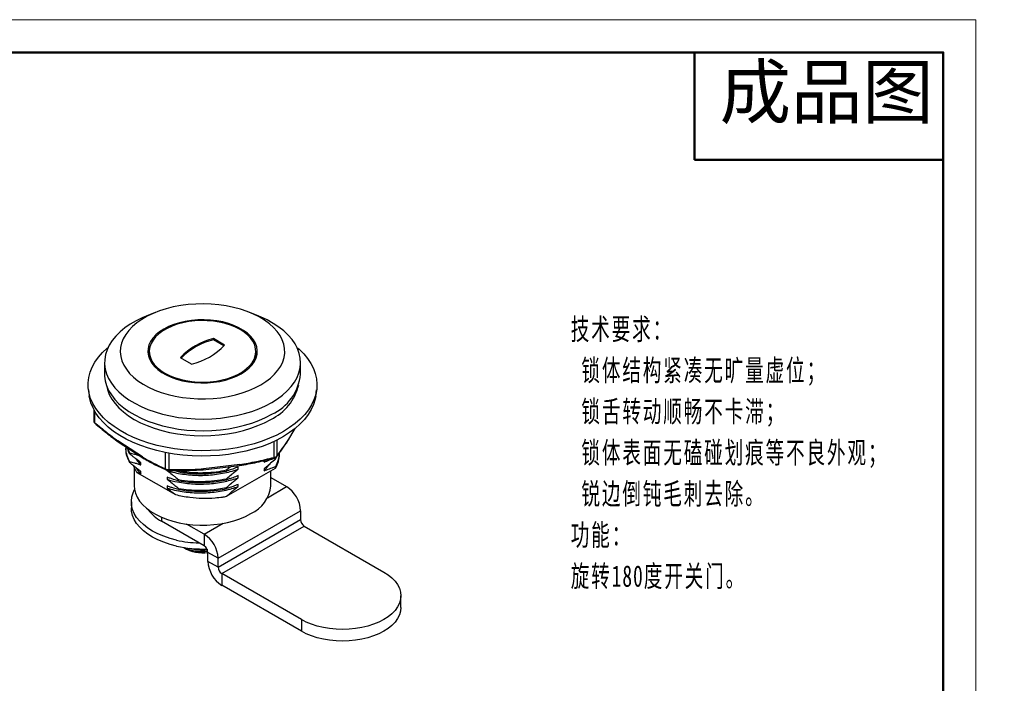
# Model space of a CAD drawing. Header units: millimetres. Extents: x 2359 to 2635, y 1392 to 1584.
# Tile 4 of 4: x 2497 to 2635, y 1491 to 1584. Entities that reach past the tile are written whole.
import ezdxf

# ---------------------------------------------------------------- set-up
doc = ezdxf.new("R2010")
doc.units = ezdxf.units.MM
doc.layers.add('1轮廓实线层', color=7, linetype='Continuous')
for name, color, linetype, lineweight in [('尺寸线层', 3, 'Continuous', 18), ('粗实线层', 7, 'Continuous', 50), ('细实线层', 3, 'Continuous', 18)]:
    doc.layers.add(name, color=color, linetype=linetype, lineweight=lineweight)
doc.styles.add('TEXTSTYLE_2', font='arial.ttf')
doc.styles.add('标准', font='txt', dxfattribs={"width": 0.667})

msp = doc.modelspace()

# ---------------------------------------------------------------- linework, layer by layer
at = {"layer": '1轮廓实线层', "linetype": 'Continuous', "lineweight": 25}
for p, q in [((2515.85, 1543.17), (2514.59, 1542.66)), ((2530.33, 1542.66), (2529.06, 1543.17)), ((2525.53, 1538.61), (2523.99, 1539.51)), ((2523.99, 1539.34), (2523.99, 1539.51)), ((2525.44, 1538.5), (2523.99, 1539.34)), ((2515.01, 1537.73), (2515.01, 1536.73)), ((2520.93, 1535.96), (2519.39, 1536.85)), ((2529.91, 1536.73), (2529.91, 1537.73)), ((2508.76, 1536.18), (2508.76, 1534.55)), ((2536.16, 1534.55), (2536.16, 1536.18)), ((2506.51, 1532.34), (2506.62, 1531.53)), ((2538.3, 1531.53), (2538.41, 1532.34)), ((2507.24, 1529.62), (2507.24, 1527.99)), ((2507.37, 1529.4), (2507.37, 1527.8)), ((2507.25, 1528), (2507.25, 1527.96)), ((2534.4, 1525.24), (2535.39, 1526.93)), ((2535.33, 1526.88), (2534.42, 1525.33)), ((2514.04, 1522.97), (2510.61, 1525.21)), ((2510.66, 1525.09), (2510.68, 1525.08)), ((2510.66, 1525.09), (2510.66, 1525.09)), ((2510.67, 1525.08), (2514.1, 1522.83)), ((2511.71, 1524.23), (2511.71, 1524.08)), ((2511.93, 1524.25), (2512.25, 1523.57)), ((2532.48, 1522.91), (2532.48, 1525.14)), ((2532.85, 1525.32), (2532.85, 1523.1)), ((2512.25, 1523.57), (2512.25, 1523.42)), ((2517.29, 1521.3), (2517.29, 1523.59)), ((2517.76, 1523.5), (2517.76, 1521.21)), ((2532.49, 1522.78), (2532.67, 1522.84)), ((2532.67, 1522.68), (2532.78, 1522.95)), ((2532.67, 1522.84), (2532.7, 1522.91)), ((2532.67, 1522.68), (2532.67, 1522.84)), ((2532.8, 1522.97), (2532.79, 1522.96)), ((2533.21, 1523.36), (2533.21, 1523.52)), ((2512.25, 1522.35), (2512.25, 1522.19)), ((2512.91, 1521.48), (2512.91, 1518.95)), ((2513.85, 1521.85), (2513.85, 1522.15)), ((2522.55, 1521.18), (2527.64, 1521.77)), ((2527.66, 1521.9), (2522.58, 1521.31)), ((2525.83, 1521.15), (2526.36, 1521.62)), ((2525.83, 1517.47), (2532.67, 1521.42)), ((2527.43, 1521.28), (2527.43, 1521.58)), ((2527.64, 1521.77), (2527.65, 1521.77)), ((2527.66, 1521.77), (2527.65, 1521.77)), ((2531.07, 1522.25), (2531.27, 1522.52)), ((2531.07, 1522.46), (2531.07, 1522.25)), ((2532.67, 1521.42), (2532.67, 1521.61)), ((2513.28, 1520.82), (2518.66, 1517.72)), ((2513.85, 1520.62), (2513.85, 1520.93)), ((2517.49, 1521.11), (2517.49, 1521.07)), ((2517.49, 1520.15), (2517.49, 1519.85)), ((2519.09, 1520.88), (2519.09, 1521.03)), ((2525.83, 1521.15), (2525.83, 1521)), ((2527.43, 1520.05), (2527.43, 1520.36)), ((2531.07, 1521.33), (2531.07, 1521.03)), ((2532.01, 1518.95), (2532.01, 1521.04)), ((2532.01, 1520.09), (2534.22, 1518.82)), ((2517.49, 1518.93), (2517.49, 1518.62)), ((2519.09, 1519.65), (2519.09, 1519.81)), ((2525.83, 1519.93), (2525.83, 1519.78)), ((2525.83, 1518.7), (2525.83, 1518.55)), ((2527.43, 1518.83), (2527.43, 1519.13)), ((2531.56, 1517.28), (2534.22, 1518.82)), ((2519.09, 1518.43), (2519.09, 1518.58)), ((2525.27, 1517.37), (2525.83, 1517.48)), ((2525.83, 1517.48), (2525.83, 1517.47)), ((2512.51, 1516.7), (2512.51, 1515.85)), ((2516.7, 1514.56), (2516.7, 1513.99)), ((2524.63, 1508.81), (2536.16, 1515.46)), ((2536.16, 1515.46), (2536.16, 1514.22)), ((2522.7, 1510.53), (2516.7, 1513.99)), ((2522.7, 1512.16), (2520.22, 1513.59)), ((2522.7, 1512.16), (2525.36, 1513.7)), ((2524.63, 1507.56), (2536.16, 1514.22)), ((2525.15, 1506.66), (2536.68, 1513.31)), ((2536.68, 1513.31), (2547.81, 1506.89)), ((2522.7, 1512.16), (2522.7, 1510.53)), ((2523.1, 1510.08), (2523.1, 1509.98)), ((2524.63, 1508.81), (2523.22, 1509.63)), ((2523.22, 1508.38), (2523.22, 1509.63)), ((2524.63, 1507.56), (2523.22, 1508.38)), ((2524.63, 1507.56), (2524.63, 1508.81)), ((2536.28, 1500.24), (2525.15, 1506.66)), ((2525.15, 1506.66), (2525.15, 1505.03)), ((2536.28, 1498.6), (2525.15, 1505.03)), ((2550.2, 1501.93), (2550.2, 1503.56)), ((2536.28, 1500.24), (2536.28, 1498.6))]:
    msp.add_line(p, q, dxfattribs=at)
at = {"layer": '1轮廓实线层', "linetype": 'Continuous', "lineweight": 25, "flags": 128}
for points in [[(2530.59, 1533.04), (2531.32, 1533.5), (2531.97, 1534), (2532.53, 1534.53), (2533.01, 1535.09), (2533.39, 1535.67), (2533.68, 1536.27), (2533.86, 1536.88), (2533.95, 1537.5), (2533.94, 1538.12), (2533.83, 1538.74), (2533.61, 1539.35), (2533.3, 1539.95), (2532.89, 1540.52), (2532.4, 1541.07), (2531.81, 1541.6), (2531.14, 1542.09), (2530.4, 1542.54), (2529.58, 1542.94), (2528.71, 1543.31), (2527.78, 1543.62), (2526.8, 1543.88), (2525.78, 1544.09), (2524.74, 1544.24), (2523.67, 1544.34), (2522.59, 1544.37), (2521.52, 1544.35), (2520.45, 1544.27), (2519.4, 1544.13), (2518.37, 1543.94), (2517.38, 1543.69), (2516.44, 1543.39), (2515.55, 1543.04), (2514.72, 1542.64), (2513.96, 1542.2), (2513.27, 1541.72), (2512.66, 1541.21), (2512.14, 1540.66), (2511.71, 1540.09), (2511.38, 1539.5), (2511.14, 1538.89), (2511, 1538.28), (2510.96, 1537.66), (2511.02, 1537.03), (2511.19, 1536.42), (2511.45, 1535.82), (2511.81, 1535.23), (2512.26, 1534.66), (2512.81, 1534.13), (2513.43, 1533.62), (2514.14, 1533.15), (2514.92, 1532.72), (2515.77, 1532.33), (2516.67, 1532), (2517.63, 1531.71), (2518.63, 1531.47), (2519.66, 1531.29), (2520.71, 1531.17), (2521.79, 1531.11), (2522.86, 1531.1), (2523.94, 1531.15), (2525, 1531.26), (2526.04, 1531.42), (2527.05, 1531.65), (2528.01, 1531.92), (2528.93, 1532.25), (2529.79, 1532.62), (2530.59, 1533.04)], [(2514.59, 1542.66), (2514.1, 1542.45), (2513.2, 1542.01), (2512.36, 1541.53), (2511.61, 1541.01), (2510.93, 1540.45), (2510.33, 1539.86), (2509.83, 1539.25), (2509.42, 1538.61), (2509.11, 1537.95), (2508.89, 1537.28), (2508.78, 1536.61), (2508.77, 1535.93), (2508.86, 1535.25), (2509.05, 1534.58), (2509.33, 1533.92), (2509.72, 1533.27), (2510.2, 1532.65), (2510.77, 1532.06), (2511.43, 1531.49), (2512.17, 1530.96), (2512.98, 1530.47), (2513.87, 1530.02), (2514.82, 1529.62), (2515.82, 1529.26), (2516.88, 1528.96), (2517.97, 1528.71), (2519.1, 1528.51), (2520.26, 1528.38), (2521.43, 1528.3), (2522.61, 1528.27), (2523.78, 1528.31), (2524.95, 1528.4), (2526.1, 1528.56), (2527.22, 1528.77), (2528.31, 1529.03), (2529.35, 1529.35), (2530.34, 1529.71), (2531.28, 1530.13), (2532.15, 1530.59), (2532.15, 1530.59)], [(2527.87, 1534.61), (2528.46, 1534.99), (2528.97, 1535.41), (2529.39, 1535.87), (2529.72, 1536.34), (2529.95, 1536.84), (2530.08, 1537.35), (2530.11, 1537.86), (2530.03, 1538.37), (2529.85, 1538.88), (2529.57, 1539.36), (2529.19, 1539.83), (2528.73, 1540.27), (2528.17, 1540.67), (2527.55, 1541.03), (2526.85, 1541.35), (2526.09, 1541.62), (2525.28, 1541.84), (2524.44, 1542), (2523.57, 1542.1), (2522.68, 1542.15), (2521.79, 1542.13), (2520.91, 1542.06), (2520.05, 1541.93), (2519.23, 1541.74), (2518.44, 1541.49), (2517.72, 1541.2), (2517.05, 1540.86), (2516.46, 1540.47), (2515.95, 1540.05), (2515.53, 1539.6), (2515.2, 1539.12), (2514.97, 1538.63), (2514.84, 1538.12), (2514.81, 1537.6), (2514.89, 1537.09), (2515.07, 1536.59), (2515.35, 1536.1), (2515.73, 1535.64), (2516.19, 1535.2), (2516.75, 1534.8), (2517.37, 1534.43), (2518.07, 1534.12), (2518.83, 1533.85), (2519.64, 1533.63), (2520.48, 1533.47), (2521.35, 1533.36), (2522.24, 1533.32), (2523.13, 1533.33), (2524.01, 1533.41), (2524.87, 1533.54), (2525.69, 1533.73), (2526.48, 1533.97), (2527.2, 1534.27), (2527.87, 1534.61)], [(2532.15, 1530.59), (2532.94, 1531.09), (2533.66, 1531.63), (2534.3, 1532.2), (2534.85, 1532.81), (2535.31, 1533.43), (2535.67, 1534.08), (2535.93, 1534.74), (2536.1, 1535.42), (2536.16, 1536.1), (2536.12, 1536.78), (2535.98, 1537.45), (2535.74, 1538.12), (2535.4, 1538.77), (2534.97, 1539.4), (2534.45, 1540.01), (2533.83, 1540.59), (2533.13, 1541.14), (2532.35, 1541.65), (2531.5, 1542.12), (2530.58, 1542.55), (2530.33, 1542.66)], [(2527.73, 1540.77), (2527.08, 1541.11), (2526.37, 1541.39), (2525.61, 1541.63), (2524.8, 1541.82), (2523.97, 1541.95), (2523.11, 1542.02), (2522.24, 1542.03), (2521.38, 1541.99), (2520.53, 1541.89), (2519.71, 1541.73), (2518.92, 1541.52), (2518.19, 1541.26), (2517.51, 1540.95), (2516.89, 1540.59), (2516.36, 1540.2), (2515.9, 1539.77), (2515.54, 1539.32), (2515.26, 1538.85), (2515.09, 1538.36), (2515.01, 1537.86), (2515.04, 1537.36), (2515.16, 1536.86), (2515.39, 1536.38), (2515.71, 1535.92), (2516.12, 1535.48), (2516.62, 1535.07), (2517.19, 1534.69), (2517.84, 1534.36), (2518.55, 1534.07), (2519.31, 1533.84), (2520.12, 1533.65), (2520.95, 1533.52), (2521.81, 1533.45), (2522.68, 1533.43), (2523.54, 1533.48), (2524.39, 1533.58), (2525.21, 1533.74), (2526, 1533.95), (2526.73, 1534.21), (2527.41, 1534.52), (2528.03, 1534.87), (2528.56, 1535.27), (2529.02, 1535.69), (2529.38, 1536.15), (2529.66, 1536.62), (2529.83, 1537.11), (2529.91, 1537.61), (2529.88, 1538.11), (2529.76, 1538.6), (2529.53, 1539.09), (2529.21, 1539.55), (2528.8, 1539.99), (2528.3, 1540.4), (2527.73, 1540.77)], [(2524.83, 1523.94), (2523.57, 1523.86), (2522.3, 1523.84), (2521.03, 1523.87), (2519.77, 1523.97), (2518.52, 1524.12), (2517.3, 1524.33), (2516.11, 1524.59), (2514.97, 1524.91), (2513.87, 1525.28), (2512.82, 1525.7), (2511.84, 1526.17), (2510.92, 1526.67), (2510.08, 1527.22), (2509.31, 1527.81), (2508.63, 1528.43), (2508.03, 1529.08), (2507.53, 1529.75), (2507.12, 1530.45), (2506.81, 1531.16), (2506.59, 1531.88), (2506.48, 1532.62), (2506.47, 1533.35), (2506.56, 1534.08), (2506.74, 1534.81), (2507.03, 1535.52), (2507.42, 1536.22), (2507.9, 1536.9), (2508.47, 1537.56), (2509.14, 1538.19), (2509.26, 1538.29)], [(2535.66, 1538.29), (2535.96, 1538.03), (2536.6, 1537.4), (2537.15, 1536.73), (2537.61, 1536.05), (2537.97, 1535.34), (2538.23, 1534.63), (2538.4, 1533.9), (2538.46, 1533.16), (2538.42, 1532.43), (2538.28, 1531.7), (2538.04, 1530.98), (2537.71, 1530.27), (2537.27, 1529.58), (2536.74, 1528.91), (2536.13, 1528.27), (2535.42, 1527.66), (2534.64, 1527.08), (2533.77, 1526.54), (2532.84, 1526.04), (2531.84, 1525.59), (2530.78, 1525.18), (2529.66, 1524.83), (2528.51, 1524.52), (2527.31, 1524.27), (2526.08, 1524.08), (2524.83, 1523.94)], [(2508.76, 1534.55), (2508.77, 1534.29), (2508.86, 1533.61), (2509.05, 1532.94), (2509.33, 1532.28), (2509.72, 1531.64), (2510.2, 1531.02), (2510.77, 1530.42), (2511.43, 1529.86), (2512.17, 1529.33), (2512.98, 1528.84), (2513.87, 1528.39), (2514.82, 1527.98), (2515.82, 1527.63), (2516.88, 1527.33), (2517.97, 1527.08), (2519.1, 1526.88), (2520.26, 1526.74), (2521.43, 1526.66), (2522.61, 1526.64), (2523.78, 1526.68), (2524.95, 1526.77), (2526.1, 1526.92), (2527.22, 1527.13), (2528.31, 1527.4), (2529.35, 1527.71), (2530.34, 1528.08), (2531.28, 1528.5), (2532.15, 1528.96)], [(2509.01, 1533.03), (2509.16, 1532.38), (2509.42, 1531.71), (2509.77, 1531.07), (2510.22, 1530.44), (2510.77, 1529.84), (2511.4, 1529.26), (2512.12, 1528.72), (2512.91, 1528.22), (2513.78, 1527.76), (2514.72, 1527.35), (2515.71, 1526.98), (2516.75, 1526.67), (2517.84, 1526.41), (2518.97, 1526.2), (2520.12, 1526.06), (2521.28, 1525.97), (2522.46, 1525.94), (2523.64, 1525.97), (2524.8, 1526.06), (2525.95, 1526.2), (2527.08, 1526.41), (2528.17, 1526.67), (2529.21, 1526.98), (2530.2, 1527.35), (2531.14, 1527.76), (2532.01, 1528.22)], [(2524.82, 1523.19), (2523.55, 1523.11), (2522.27, 1523.09), (2520.99, 1523.13), (2519.72, 1523.23), (2518.47, 1523.38), (2517.25, 1523.6), (2516.06, 1523.87), (2514.91, 1524.19), (2513.81, 1524.57), (2512.76, 1525), (2511.78, 1525.47), (2510.87, 1525.99), (2510.03, 1526.55), (2509.28, 1527.14), (2508.6, 1527.77), (2508.02, 1528.43), (2507.54, 1529.11), (2507.15, 1529.82), (2506.86, 1530.54), (2506.67, 1531.27), (2506.62, 1531.53)], [(2538.3, 1531.53), (2538.21, 1531.05), (2537.99, 1530.32), (2537.67, 1529.6), (2537.25, 1528.91), (2536.73, 1528.23), (2536.12, 1527.58), (2535.43, 1526.96), (2534.64, 1526.38), (2533.78, 1525.83), (2532.85, 1525.32), (2531.85, 1524.86), (2530.79, 1524.45), (2529.67, 1524.09), (2528.51, 1523.78), (2527.31, 1523.53), (2526.07, 1523.33), (2524.82, 1523.19)], [(2532.49, 1522.79), (2532.49, 1522.8), (2532.49, 1522.8)], [(2532.64, 1522.84), (2532.65, 1522.85), (2532.66, 1522.86)], [(2517.41, 1521.13), (2517.38, 1521.14), (2517.37, 1521.15)], [(2517.71, 1521.08), (2517.7, 1521.08), (2517.68, 1521.08), (2517.67, 1521.09)], [(2522.58, 1521.31), (2522.58, 1521.26), (2522.57, 1521.22), (2522.57, 1521.2), (2522.56, 1521.18), (2522.55, 1521.18)], [(2512.91, 1518.95), (2512.95, 1518.46), (2513.09, 1517.89), (2513.33, 1517.34), (2513.66, 1516.81), (2514.09, 1516.3), (2514.61, 1515.82), (2515.21, 1515.37), (2515.88, 1514.96), (2516.63, 1514.59), (2517.44, 1514.26), (2518.3, 1513.99), (2519.21, 1513.77), (2520.15, 1513.6), (2521.11, 1513.49), (2522.09, 1513.44), (2523.07, 1513.45), (2524.05, 1513.52), (2525.01, 1513.64), (2525.94, 1513.82), (2526.84, 1514.05), (2527.69, 1514.34), (2528.48, 1514.67), (2529.21, 1515.05)], [(2518.82, 1511.35), (2517.91, 1511.59), (2517.03, 1511.88), (2516.22, 1512.22), (2515.47, 1512.61), (2514.79, 1513.04), (2514.18, 1513.51), (2513.67, 1514.01), (2513.24, 1514.53), (2512.91, 1515.08), (2512.68, 1515.65), (2512.54, 1516.23), (2512.51, 1516.81), (2512.58, 1517.39), (2512.75, 1517.96), (2512.96, 1518.4)], [(2518.82, 1510.5), (2517.91, 1510.74), (2517.03, 1511.04), (2516.22, 1511.38), (2515.47, 1511.76), (2514.79, 1512.19), (2514.18, 1512.66), (2513.67, 1513.16), (2513.24, 1513.69), (2512.91, 1514.24), (2512.68, 1514.8), (2512.54, 1515.38), (2512.51, 1515.85)], [(2547.81, 1506.89), (2548.42, 1506.5), (2548.95, 1506.07), (2549.39, 1505.6), (2549.74, 1505.12), (2549.99, 1504.61), (2550.15, 1504.09), (2550.2, 1503.56), (2550.15, 1503.04), (2549.99, 1502.52), (2549.74, 1502.01), (2549.39, 1501.52), (2548.95, 1501.06), (2548.42, 1500.63), (2547.81, 1500.24), (2547.13, 1499.88), (2546.38, 1499.58), (2545.58, 1499.32), (2544.74, 1499.12), (2543.86, 1498.98), (2542.96, 1498.89), (2542.05, 1498.86), (2541.13, 1498.89), (2540.23, 1498.98), (2539.35, 1499.12), (2538.51, 1499.32), (2537.71, 1499.58), (2536.97, 1499.88), (2536.28, 1500.24)], [(2550.2, 1501.93), (2550.15, 1501.4), (2549.99, 1500.88), (2549.74, 1500.38), (2549.39, 1499.89), (2548.95, 1499.43), (2548.42, 1499), (2547.81, 1498.6), (2547.13, 1498.25), (2546.38, 1497.95), (2545.58, 1497.69), (2544.74, 1497.49), (2543.86, 1497.34), (2542.96, 1497.25), (2542.05, 1497.22), (2541.13, 1497.25), (2540.23, 1497.34), (2539.35, 1497.49), (2538.51, 1497.69), (2537.71, 1497.95), (2536.97, 1498.25), (2536.28, 1498.6)]]:
    msp.add_lwpolyline(points, dxfattribs=at)
at = {"layer": '1轮廓实线层', "linetype": 'Continuous', "lineweight": 25}
for centre, radius, start, end in [((2526.01, 1530.69), 9.05, 102.9395, 137.0551), ((2526.05, 1530.43), 9.15, 103.0457, 135.8768), ((2518.91, 1544.78), 9.05, 282.9395, 317.0551), ((2529.38, 1535.17), 6.81, 293.9603, 354.7195), ((2528.88, 1534.74), 7.23, 295.6099, 346.3176), ((2507.48, 1527.77), 0.118, 164.9397, 223.9678), ((2510.77, 1525.2), 0.156, 175.2869, 232.659), ((2510.76, 1525.2), 0.145, 172.3263, 226.2678), ((2534.24, 1525.33), 0.187, 329.6902, 0.6368), ((2531.96, 1522.79), 0.532, 1.0161, 13.9005), ((2532.55, 1522.97), 0.158, 313.0769, 5.1908), ((2529.31, 1523.4), 3.9, 329.4674, 359.4265), ((2532.63, 1523.12), 0.227, 319.2262, 357.3214), ((2527.49, 1521.86), 0.178, 327.6933, 10.6401), ((2527.4, 1521.84), 0.271, 344.6327, 10.7821), ((2517.49, 1521.31), 0.199, 183.7377, 234.9593), ((2517.57, 1521.21), 0.192, 316.3014, 358.2807), ((2527.27, 1519.4), 4.76, 294.1045, 354.5754), ((2531.96, 1515.27), 4.21, 2.6055, 57.3945), ((2522.63, 1534.27), 17.1, 278.8918, 280.7764), ((2519.29, 1518.77), 5.43, 215.5746, 241.5202), ((2537.29, 1514.27), 1.13, 182.6055, 237.3945), ((2520.43, 1508.62), 4.21, 2.6055, 57.3945), ((2522.42, 1527.43), 16.48, 257.4076, 268.3833), ((2522.45, 1526.78), 16.68, 257.4549, 272.2222), ((2522.09, 1509.58), 1.13, 2.6055, 57.3945), ((2522.46, 1514.57), 5, 238.4622, 278.7254), ((2522.44, 1515.77), 6.02, 245.483, 277.2794), ((2522.46, 1516.57), 6.62, 254.1044, 275.5461), ((2527.42, 1508.57), 4.21, 182.6055, 237.3945), ((2525.76, 1507.61), 1.13, 182.6055, 237.3945)]:
    msp.add_arc(centre, radius, start, end, dxfattribs=at)
for points, knots in [([(2507.24, 1527.99), (2507.25, 1527.96), (2507.25, 1527.91), (2507.29, 1527.82), (2507.34, 1527.75), (2507.38, 1527.71), (2507.4, 1527.69)], [0, 0, 0, 0, 0.261825, 0.518376, 0.765694, 1, 1, 1, 1]), ([(2507.25, 1527.96), (2507.25, 1527.96), (2507.25, 1527.93), (2507.29, 1527.87), (2507.34, 1527.82), (2507.37, 1527.8)], [0, 0, 0, 0, 0.116353, 0.558187, 1, 1, 1, 1]), ([(2507.37, 1527.8), (2507.92, 1527.33), (2509, 1526.43), (2510.09, 1525.61), (2510.61, 1525.21)], [0, 0, 0, 0, 0.516489, 1, 1, 1, 1]), ([(2507.4, 1527.69), (2507.94, 1527.23), (2509.03, 1526.31), (2510.13, 1525.49), (2510.68, 1525.08)], [0, 0, 0, 0, 0.499902, 1, 1, 1, 1]), ([(2511.72, 1524.39), (2511.72, 1524.36), (2511.66, 1524.03), (2511.79, 1523.39), (2512.03, 1522.74), (2512.22, 1522.4), (2512.25, 1522.35)], [0, 0, 0, 0, 0.041697, 0.479606, 0.926013, 1, 1, 1, 1]), ([(2511.89, 1524.28), (2511.96, 1524.04), (2512.06, 1523.75), (2512.22, 1523.47), (2512.25, 1523.42)], [0, 0, 0, 0, 0.827672, 1, 1, 1, 1]), ([(2532.8, 1522.97), (2533.06, 1523.32), (2533.59, 1524.01), (2534.12, 1524.82), (2534.39, 1525.22)], [0, 0, 0, 0, 0.499965, 1, 1, 1, 1]), ([(2532.85, 1523.1), (2533.12, 1523.46), (2533.64, 1524.15), (2534.17, 1524.95), (2534.42, 1525.33)], [0, 0, 0, 0, 0.51648, 1, 1, 1, 1]), ([(2534.38, 1525.21), (2534.39, 1525.22), (2534.42, 1525.26), (2534.42, 1525.3), (2534.42, 1525.33)], [0, 0, 0, 0, 0.419712, 1, 1, 1, 1]), ([(2511.72, 1524.08), (2511.72, 1524.05), (2511.68, 1523.72), (2511.82, 1523.08), (2512.11, 1522.49), (2512.25, 1522.19)], [0, 0, 0, 0, 0.038169, 0.514867, 1, 1, 1, 1]), ([(2512.25, 1523.57), (2512.48, 1523.51), (2512.86, 1523.41), (2513.31, 1523.27), (2513.53, 1523.19), (2513.6, 1523.16)], [0, 0, 0, 0, 0.509445, 0.849559, 1, 1, 1, 1]), ([(2513.85, 1522.15), (2513.61, 1522.33), (2513.24, 1522.61), (2512.7, 1523.04), (2512.42, 1523.28), (2512.25, 1523.42)], [0, 0, 0, 0, 0.45858, 0.687801, 1, 1, 1, 1]), ([(2514.04, 1522.97), (2514.57, 1522.67), (2515.65, 1522.07), (2516.73, 1521.56), (2517.29, 1521.3)], [0, 0, 0, 0, 0.483506, 1, 1, 1, 1]), ([(2514.04, 1522.97), (2514.04, 1522.94), (2514.05, 1522.89), (2514.07, 1522.85), (2514.09, 1522.84), (2514.1, 1522.84)], [0, 0, 0, 0, 0.439847, 0.879694, 1, 1, 1, 1]), ([(2514.11, 1522.83), (2514.65, 1522.52), (2515.75, 1521.91), (2516.83, 1521.4), (2517.37, 1521.15)], [0, 0, 0, 0, 0.500079, 1, 1, 1, 1]), ([(2527.63, 1521.77), (2528.44, 1521.91), (2530.07, 1522.21), (2531.69, 1522.6), (2532.49, 1522.8)], [0, 0, 0, 0, 0.500115, 1, 1, 1, 1]), ([(2527.66, 1521.9), (2528.44, 1522.04), (2530.05, 1522.33), (2531.65, 1522.71), (2532.48, 1522.91)], [0, 0, 0, 0, 0.483516, 1, 1, 1, 1]), ([(2532.48, 1522.91), (2532.52, 1522.92), (2532.61, 1522.94), (2532.68, 1522.97), (2532.71, 1522.99)], [0, 0, 0, 0, 0.506244, 1, 1, 1, 1]), ([(2532.49, 1522.8), (2532.52, 1522.8), (2532.58, 1522.82), (2532.63, 1522.85), (2532.66, 1522.86)], [0, 0, 0, 0, 0.495079, 1, 1, 1, 1]), ([(2532.66, 1522.86), (2532.69, 1522.87), (2532.74, 1522.91), (2532.78, 1522.95), (2532.8, 1522.97)], [0, 0, 0, 0, 0.487348, 1, 1, 1, 1]), ([(2532.67, 1521.61), (2532.83, 1521.94), (2533.13, 1522.56), (2533.17, 1523.2), (2533.19, 1523.5)], [0, 0, 0, 0, 0.534195, 1, 1, 1, 1]), ([(2532.71, 1522.99), (2532.74, 1523), (2532.8, 1523.04), (2532.84, 1523.08), (2532.85, 1523.1)], [0, 0, 0, 0, 0.49281, 1, 1, 1, 1]), ([(2512.25, 1522.35), (2512.48, 1522.29), (2512.86, 1522.19), (2513.39, 1522.01), (2513.7, 1521.9), (2513.85, 1521.85)], [0, 0, 0, 0, 0.428107, 0.713919, 1, 1, 1, 1]), ([(2513.85, 1520.93), (2513.62, 1521.1), (2513.24, 1521.38), (2512.7, 1521.81), (2512.4, 1522.07), (2512.25, 1522.19)], [0, 0, 0, 0, 0.4319192, 0.7158331, 1, 1, 1, 1]), ([(2512.77, 1521.76), (2512.87, 1521.52), (2513.01, 1521.2), (2513.23, 1520.9), (2513.28, 1520.82)], [0, 0, 0, 0, 0.750935, 1, 1, 1, 1]), ([(2513.17, 1522.67), (2513.23, 1522.58), (2513.4, 1522.3), (2513.67, 1522.03), (2513.85, 1521.85)], [0, 0, 0, 0, 0.29719, 1, 1, 1, 1]), ([(2513.17, 1521.44), (2513.2, 1521.38), (2513.38, 1521.1), (2513.64, 1520.83), (2513.85, 1520.62)], [0, 0, 0, 0, 0.2024551, 1, 1, 1, 1]), ([(2527.43, 1521.58), (2527.18, 1521.48), (2526.81, 1521.33), (2526.28, 1521.14), (2525.99, 1521.05), (2525.83, 1521)], [0, 0, 0, 0, 0.45858, 0.687801, 1, 1, 1, 1]), ([(2531.07, 1522.25), (2531.31, 1522.35), (2531.68, 1522.51), (2532.1, 1522.66), (2532.28, 1522.71), (2532.33, 1522.73)], [0, 0, 0, 0, 0.580433, 0.870562, 1, 1, 1, 1]), ([(2532.67, 1522.68), (2532.44, 1522.48), (2532.06, 1522.15), (2531.53, 1521.7), (2531.22, 1521.46), (2531.07, 1521.33)], [0, 0, 0, 0, 0.428107, 0.713919, 1, 1, 1, 1]), ([(2531.07, 1521.03), (2531.17, 1521.14), (2531.42, 1521.41), (2531.61, 1521.69), (2531.72, 1521.86)], [0, 0, 0, 0, 0.418377, 1, 1, 1, 1]), ([(2531.07, 1521.03), (2531.31, 1521.13), (2531.68, 1521.28), (2532.22, 1521.47), (2532.5, 1521.56), (2532.67, 1521.61)], [0, 0, 0, 0, 0.45858, 0.687801, 1, 1, 1, 1]), ([(2513.28, 1520.82), (2513.32, 1520.81), (2513.51, 1520.75), (2513.7, 1520.68), (2513.85, 1520.62)], [0, 0, 0, 0, 0.1928668, 1, 1, 1, 1]), ([(2517.29, 1521.3), (2517.32, 1521.28), (2517.38, 1521.25), (2517.5, 1521.22), (2517.63, 1521.2), (2517.72, 1521.21), (2517.76, 1521.21)], [0, 0, 0, 0, 0.250525, 0.500532, 0.750272, 1, 1, 1, 1]), ([(2517.37, 1521.15), (2517.39, 1521.14), (2517.44, 1521.12), (2517.53, 1521.1), (2517.62, 1521.08), (2517.68, 1521.08), (2517.71, 1521.08)], [0, 0, 0, 0, 0.2542034, 0.5063896, 0.7552836, 1, 1, 1, 1]), ([(2517.49, 1521.07), (2517.68, 1521.02), (2518.2, 1520.86), (2519.11, 1520.66), (2520.21, 1520.5), (2521.33, 1520.41), (2522.46, 1520.39), (2523.58, 1520.45), (2524.7, 1520.58), (2525.81, 1520.79), (2526.72, 1521.03), (2527.24, 1521.21), (2527.43, 1521.28)], [0, 0, 0, 0, 0.061505, 0.172222, 0.282625, 0.391982, 0.499607, 0.607217, 0.716564, 0.826961, 0.93768, 1, 1, 1, 1]), ([(2517.49, 1521.07), (2517.74, 1520.89), (2518.11, 1520.62), (2518.64, 1520.19), (2518.93, 1519.94), (2519.09, 1519.81)], [0, 0, 0, 0, 0.45858, 0.687801, 1, 1, 1, 1]), ([(2519.09, 1519.65), (2518.87, 1519.71), (2518.49, 1519.81), (2517.95, 1519.98), (2517.64, 1520.1), (2517.49, 1520.15)], [0, 0, 0, 0, 0.428107, 0.713919, 1, 1, 1, 1]), ([(2517.49, 1519.85), (2517.97, 1519.71), (2518.8, 1519.49), (2520.05, 1519.29), (2521.17, 1519.19), (2522.3, 1519.17), (2523.42, 1519.21), (2524.54, 1519.34), (2525.92, 1519.58), (2526.85, 1519.87), (2527.43, 1520.05)], [0, 0, 0, 0, 0.156504, 0.267033, 0.376619, 0.484564, 0.591962, 0.701141, 0.811471, 1, 1, 1, 1]), ([(2517.71, 1521.08), (2518.51, 1521.07), (2520.12, 1521.05), (2521.73, 1521.14), (2522.54, 1521.18)], [0, 0, 0, 0, 0.49989, 1, 1, 1, 1]), ([(2517.76, 1521.21), (2518.59, 1521.2), (2520.19, 1521.18), (2521.8, 1521.27), (2522.58, 1521.31)], [0, 0, 0, 0, 0.51649, 1, 1, 1, 1]), ([(2519.09, 1520.88), (2518.87, 1520.94), (2518.63, 1521), (2518.38, 1521.07), (2518.37, 1521.08)], [0, 0, 0, 0, 0.944585, 1, 1, 1, 1]), ([(2519.09, 1521.03), (2519.48, 1520.97), (2520.24, 1520.86), (2521.51, 1520.77), (2522.89, 1520.77), (2524.38, 1520.89), (2525.34, 1521.06), (2525.83, 1521.15)], [0, 0, 0, 0, 0.174747, 0.347706, 0.562489, 0.779606, 1, 1, 1, 1]), ([(2519.09, 1520.88), (2519.65, 1520.8), (2520.75, 1520.64), (2522.46, 1520.6), (2524.17, 1520.7), (2525.27, 1520.9), (2525.83, 1521)], [0, 0, 0, 0, 0.252011, 0.499355, 0.747328, 1, 1, 1, 1]), ([(2522.52, 1521.19), (2522.52, 1521.18), (2522.54, 1521.17), (2522.55, 1521.19), (2522.57, 1521.23), (2522.57, 1521.28), (2522.58, 1521.31)], [0, 0, 0, 0, 0.245772, 0.499999, 0.75, 1, 1, 1, 1]), ([(2522.54, 1521.18), (2522.54, 1521.18), (2522.54, 1521.18), (2522.55, 1521.18), (2522.55, 1521.18)], [0, 0, 0, 0, 0.390672, 1, 1, 1, 1]), ([(2525.83, 1519.93), (2526.05, 1520.13), (2526.43, 1520.47), (2526.97, 1520.91), (2527.28, 1521.16), (2527.43, 1521.28)], [0, 0, 0, 0, 0.4281073, 0.7139185, 1, 1, 1, 1]), ([(2527.43, 1520.36), (2527.18, 1520.26), (2526.81, 1520.1), (2526.28, 1519.92), (2525.99, 1519.83), (2525.83, 1519.78)], [0, 0, 0, 0, 0.45858, 0.687801, 1, 1, 1, 1]), ([(2525.83, 1518.7), (2526.05, 1518.91), (2526.43, 1519.24), (2526.97, 1519.69), (2527.28, 1519.93), (2527.43, 1520.05)], [0, 0, 0, 0, 0.428107, 0.713919, 1, 1, 1, 1]), ([(2517.49, 1519.85), (2517.74, 1519.66), (2518.11, 1519.39), (2518.64, 1518.96), (2518.93, 1518.72), (2519.09, 1518.58)], [0, 0, 0, 0, 0.45858, 0.687801, 1, 1, 1, 1]), ([(2519.09, 1518.43), (2518.87, 1518.49), (2518.49, 1518.59), (2517.95, 1518.76), (2517.64, 1518.87), (2517.49, 1518.93)], [0, 0, 0, 0, 0.4281073, 0.7139185, 1, 1, 1, 1]), ([(2517.49, 1518.62), (2517.58, 1518.6), (2518.01, 1518.47), (2518.8, 1518.27), (2519.89, 1518.09), (2521.01, 1517.98), (2522.14, 1517.94), (2523.26, 1517.98), (2524.39, 1518.09), (2525.5, 1518.28), (2526.52, 1518.52), (2527.14, 1518.73), (2527.43, 1518.83)], [0, 0, 0, 0, 0.03022, 0.140894, 0.251462, 0.361189, 0.469373, 0.576571, 0.685495, 0.79567, 0.906375, 1, 1, 1, 1]), ([(2519.09, 1519.81), (2519.65, 1519.73), (2520.75, 1519.57), (2522.46, 1519.53), (2524.17, 1519.63), (2525.27, 1519.83), (2525.83, 1519.93)], [0, 0, 0, 0, 0.252011, 0.499355, 0.747328, 1, 1, 1, 1]), ([(2519.09, 1519.65), (2519.58, 1519.58), (2520.54, 1519.44), (2522.02, 1519.38), (2523.4, 1519.43), (2524.68, 1519.56), (2525.44, 1519.7), (2525.83, 1519.78)], [0, 0, 0, 0, 0.219951, 0.436643, 0.65098, 0.824587, 1, 1, 1, 1]), ([(2519.09, 1518.58), (2519.58, 1518.51), (2520.54, 1518.37), (2522.02, 1518.31), (2523.4, 1518.35), (2524.68, 1518.49), (2525.44, 1518.63), (2525.83, 1518.7)], [0, 0, 0, 0, 0.219951, 0.436643, 0.65098, 0.824587, 1, 1, 1, 1]), ([(2527.43, 1519.13), (2527.2, 1519.04), (2526.81, 1518.88), (2526.28, 1518.69), (2525.98, 1518.6), (2525.83, 1518.55)], [0, 0, 0, 0, 0.431919, 0.715833, 1, 1, 1, 1]), ([(2525.83, 1517.48), (2526.05, 1517.68), (2526.43, 1518.02), (2526.97, 1518.46), (2527.28, 1518.71), (2527.43, 1518.83)], [0, 0, 0, 0, 0.428107, 0.713919, 1, 1, 1, 1]), ([(2517.49, 1518.62), (2517.74, 1518.44), (2518.11, 1518.17), (2518.49, 1517.85), (2518.64, 1517.74), (2518.66, 1517.72)], [0, 0, 0, 0, 0.630061, 0.944997, 1, 1, 1, 1]), ([(2518.66, 1517.72), (2518.99, 1517.64), (2519.65, 1517.49), (2520.91, 1517.3), (2522.44, 1517.19), (2523.98, 1517.22), (2524.92, 1517.33), (2525.27, 1517.37)], [0, 0, 0, 0, 0.158138, 0.317949, 0.575604, 0.840555, 1, 1, 1, 1]), ([(2519.09, 1518.43), (2519.69, 1518.34), (2520.88, 1518.18), (2522.72, 1518.16), (2524.38, 1518.28), (2525.4, 1518.47), (2525.83, 1518.55)], [0, 0, 0, 0, 0.271357, 0.5372073, 0.8048666, 1, 1, 1, 1])]:
    msp.add_open_spline(points, degree=3, knots=knots, dxfattribs=at)
at = {"layer": '粗实线层'}
for p, q in [((2591.25, 1579.53), (2591.25, 1564.53)), ((2591.25, 1564.53), (2626.03, 1564.53))]:
    msp.add_line(p, q, dxfattribs=at)
msp.add_lwpolyline([(2375.5, 1579.53), (2626.03, 1579.53), (2626.03, 1395.6), (2375.5, 1395.6)], close=True, dxfattribs=at)
at = {"layer": '细实线层'}
msp.add_lwpolyline([(2359.21, 1584.1), (2630.6, 1584.1), (2630.6, 1392.21), (2359.21, 1392.21)], close=True, dxfattribs=at)

# ---------------------------------------------------------------- texts
at = {"color": 3, "linetype": 'Continuous', "insert": (2594.77, 1577.68), "char_height": 7.31, "width": 32.1248, "attachment_point": 1, "line_spacing_factor": 0.9, "style": 'TEXTSTYLE_2'}
msp.add_mtext('成品图', dxfattribs=at)
at = {"layer": '尺寸线层', "insert": (2573.94, 1542.35), "char_height": 2.625, "width": 85.3084, "attachment_point": 1, "line_spacing_factor": 1.15057, "style": '标准'}
msp.add_mtext('{\\H1.14286x;\\T1.1;技术要求：\\P 锁体结构紧凑无旷量虚位；\\P 锁舌转动顺畅不卡滞；\\P 锁体表面无磕碰划痕等不良外观；\\P 锐边倒钝毛刺去除。\\H0.875x;\\P\\H1.14286x;功能：\\P旋转180度开关门。}', dxfattribs=at)

doc.saveas('drawing.dxf')
